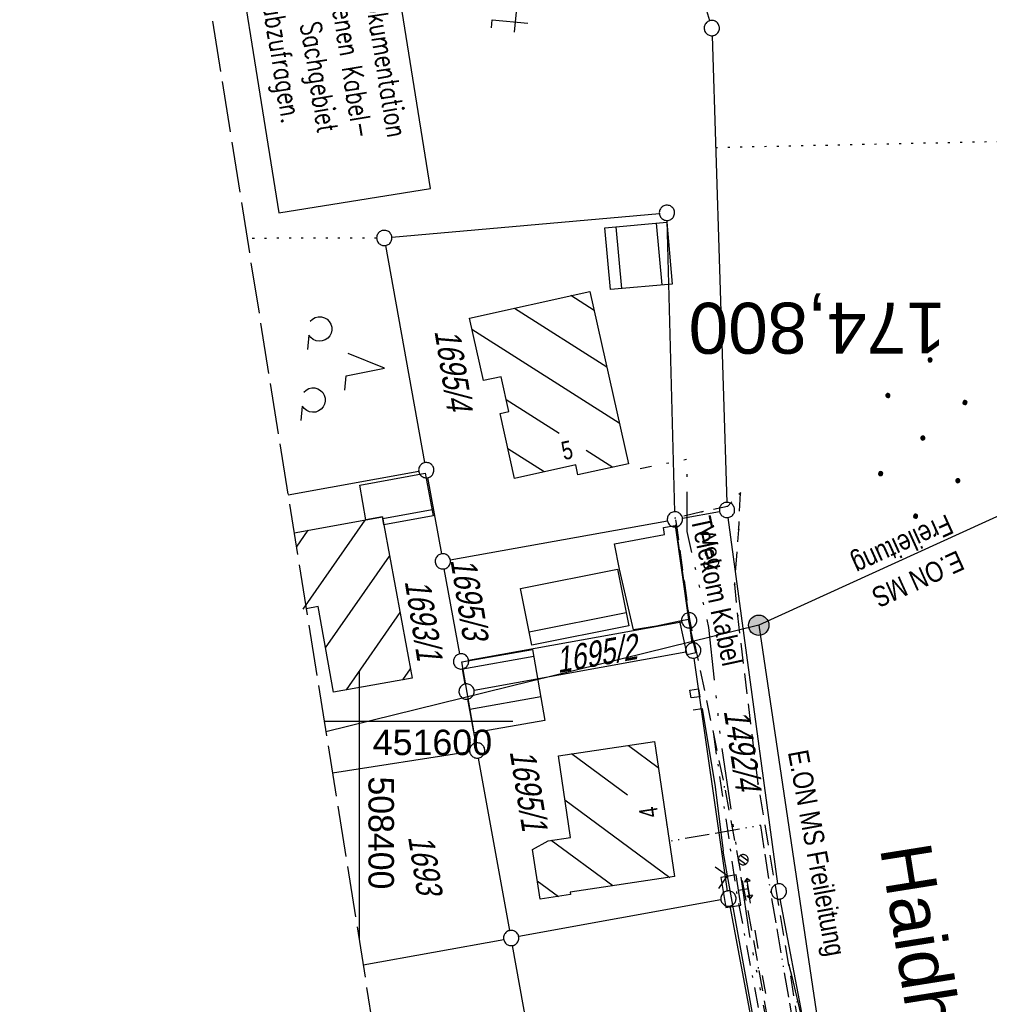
# Model space of a CAD drawing. Extents: x 508367 to 508796, y 450874 to 451832.
# Tile 21 of 37: x 508367 to 508462, y 451572 to 451669. Entities that reach past the tile are written whole.
import ezdxf
from ezdxf.enums import TextEntityAlignment as Align

# ---------------------------------------------------------------- set-up
doc = ezdxf.new("R2010")
doc.units = 0
doc.header["$LTSCALE"] = 10
doc.header["$MEASUREMENT"] = 0
for name, pattern in [('ACAD_ISO03W100', [30, 12, -18]), ('ACAD_ISO13W100', [36, 12, -3, 12, -3, 0, -3, 0, -3]), ('ACAD_ISO14W100', [25.5, 12, -3, 0.5, -3, 0.5, -3, 0.5, -3]), ('AUSGEZOGEN', [0]), ('LT00', [0]), ('LT08', [0.42, 0.2, -0.1, 0.02, -0.1]), ('LT11', [0.3, 0.2, -0.1]), ('LT14', [0.6, 0.5, -0.1]), ('LT17', [0.15, 0.1, -0.05]), ('PUNKTX2_STR', [0.6, 0.1, -0.5])]:
    doc.linetypes.add(name, pattern=pattern)
doc.layers.get('0').update_dxf_attribs({"linetype": 'LT00'})
for name, color, linetype in [('--EK_ST-93-1', 30, 'LT17'), ('BAB-KABEL_TEXT_KASTEN', 224, 'Continuous'), ('DFK_BEB_SCHR', 254, 'LT00'), ('DFK_BEBAUUNG', 250, 'LT00'), ('DFK_FLUR_NR', 250, 'LT00'), ('DFK_GZPKT', 250, 'LT00'), ('DFK_HAUSNR', 250, 'LT00'), ('DFK_KATASTER', 250, 'LT00'), ('DFK_NUTZUNG', 250, 'LT00'), ('DFK_NUTZUNGSGRENZE', 70, 'PUNKTX2_STR'), ('FELDWEG_TEXT', 250, 'Continuous'), ('GASLTG', 250, 'ACAD_ISO13W100'), ('ORTSNAMEN', 250, 'Continuous'), ('STROM_FREILTG', 80, 'STROMFREILEITUNG'), ('STROM_TEXT', 80, 'Continuous'), ('STROM_UNTER_BELEUCHTUNG', 80, 'LT08'), ('TELEKOM', 210, 'ACAD_ISO14W100'), ('TELEKOM_TEXT', 210, 'Continuous'), ('V121_BOESCH', 250, 'LT00'), ('V121_BOSCHUNG', 250, 'LT00'), ('V121_FELDWEG', 250, 'LT11'), ('V121_GEBAUDE', 250, 'LT00'), ('V121_H_BORD', 8, 'LT00'), ('V121_MAUER', 141, 'LT00'), ('V121_PARK_MS', 1, 'LT00'), ('V121_RASTER', 250, 'LT00'), ('V121_STROM', 80, 'LT00'), ('V121_W_HAUS', 130, 'LT00'), ('V121_ZAUN', 40, 'LT00'), ('WASSERLTG', 130, 'ACAD_ISO03W100')]:
    doc.layers.add(name, color=color, linetype=linetype)
doc.layers.add('-BLATT_121-RAND', color=7, linetype='LT14', plot=False)
doc.styles.add('Arial', font='ARIAL.TTF')
doc.styles.add('Beschrift', font='ARIAL.TTF')
doc.styles.add('ROMANS', font='romans.shx', dxfattribs={"width": 0.8})
doc.styles.get("Standard").update_dxf_attribs({"font": 'ARIAL.TTF'})
doc.styles.add('Strom', font='txt-alt.shx')
doc.styles.add('Versorgungsltg', font='ARIAL.TTF', dxfattribs={"width": 0.8, "height": 2})
doc.linetypes.add('STROMFREILEITUNG', pattern='A,12.7,-5.5,["xx",Strom,S=2.5,R=0,X=-2.6,Y=-0.85],-4.35', length=22.55)

# ---------------------------------------------------------------- blocks, each defined once
blk = doc.blocks.new('SYMB7010')
at = {"color": 0, "linetype": 'ByBlock'}
for points in [[(-0.031408, 0.499213), (-0.093728, 0.49134), (-0.15457, 0.475719), (-0.212975, 0.452595), (-0.268021, 0.422333), (-0.31884, 0.385411), (-0.36463, 0.342411), (-0.40467, 0.29401), (-0.438329, 0.240973), (-0.465074, 0.184136), (-0.484486, 0.124395), (-0.496256, 0.062692), (-0.5002, 0)], [(-0.5002, 0), (-0.496256, -0.062692), (-0.484486, -0.124395), (-0.465075, -0.184136), (-0.438329, -0.240973), (-0.404671, -0.29401), (-0.36463, -0.342411), (-0.31884, -0.385411), (-0.268021, -0.422333), (-0.212975, -0.452595), (-0.154571, -0.475719), (-0.093728, -0.49134), (-0.031408, -0.499213), (0.031408, -0.499213)], [(0.5002, 0), (0.496256, 0.062692), (0.484485, 0.124395), (0.465074, 0.184136), (0.438329, 0.240973), (0.40467, 0.29401), (0.36463, 0.342411), (0.31884, 0.385411), (0.268021, 0.422333), (0.212975, 0.452595), (0.15457, 0.475719), (0.093728, 0.49134), (0.031408, 0.499213), (-0.031408, 0.499213)], [(0.031408, -0.499213), (0.093728, -0.491341), (0.15457, -0.475719), (0.212975, -0.452595), (0.268021, -0.422333), (0.31884, -0.385411), (0.36463, -0.342411), (0.404671, -0.294011), (0.438329, -0.240974), (0.465075, -0.184136), (0.484486, -0.124395), (0.496256, -0.062692), (0.500201, 0)]]:
    blk.add_lwpolyline(points, dxfattribs=at)
blk = doc.blocks.new('SYMB7201')
at = {"color": 0, "linetype": 'ByBlock'}
for p, q in [((0, 0.385), (-0.11, 0.015)), ((-0.255, -0.385), (-0.115, -0.385)), ((0.445, -0.385), (0.585, -0.385))]:
    blk.add_line(p, q, dxfattribs=at)
for points in [[(0.25, 0.015), (0.11, 0.015), (0, 0.385)], [(-0.393816, -0.383308), (-0.416239, -0.362945), (-0.432849, -0.337617), (-0.442589, -0.308936), (-0.444836, -0.27873), (-0.439449, -0.248923), (-0.426769, -0.221415), (-0.407606, -0.197958), (-0.38318, -0.180047), (-0.355047, -0.168823), (-0.325, -0.165), (-0.294953, -0.168823), (-0.26682, -0.180047), (-0.242394, -0.197959), (-0.223231, -0.221415), (-0.210551, -0.248923), (-0.205164, -0.27873), (-0.207411, -0.308936), (-0.21715, -0.337617), (-0.233761, -0.362945), (-0.256184, -0.383308)], [(0.306185, -0.383308), (0.283761, -0.362945), (0.267151, -0.337617), (0.257411, -0.308936), (0.255164, -0.27873), (0.260552, -0.248923), (0.273231, -0.221415), (0.292394, -0.197958), (0.31682, -0.180047), (0.344953, -0.168823), (0.375, -0.165), (0.405047, -0.168823), (0.43318, -0.180047), (0.457606, -0.197959), (0.476769, -0.221415), (0.489449, -0.248923), (0.494836, -0.27873), (0.492589, -0.308936), (0.48285, -0.337617), (0.466239, -0.362945), (0.443816, -0.383308)]]:
    blk.add_lwpolyline(points, dxfattribs=at)
blk = doc.blocks.new('SYMB7260')
at = {"color": 0, "linetype": 'ByBlock'}
for p, q in [((0.1, 0.355), (-0.1, 0.355)), ((-0.7, 0.035), (-0.9, 0.035)), ((0.9, 0.035), (0.7, 0.035)), ((0.1, -0.245), (-0.1, -0.245))]:
    blk.add_line(p, q, dxfattribs=at)
for points in [[(0.08, 0.125), (0, 0.125), (0, 0.475)], [(-0.72, -0.195), (-0.8, -0.195), (-0.8, 0.155)], [(0.88, -0.195), (0.8, -0.195), (0.8, 0.155)], [(0.08, -0.475), (0, -0.475), (0, -0.125)]]:
    blk.add_lwpolyline(points, dxfattribs=at)
blk = doc.blocks.new('Ackerland7')
at = {"layer": 'DFK_NUTZUNG', "color": 0, "linetype": 'ByBlock'}
for p, q in [((-4, 3.928), (-4, 3.67)), ((-3.95, 3.628), (-3.95, 3.97)), ((-3.9, 3.99), (-3.9, 3.607)), ((-3.85, 3.601), (-3.85, 3.997)), ((-3.8, 3.99), (-3.8, 3.607)), ((-3.75, 3.628), (-3.75, 3.97)), ((-3.7, 3.928), (-3.7, 3.67)), ((3.7, 3.929), (3.7, 3.671)), ((3.75, 3.629), (3.75, 3.971)), ((3.8, 3.992), (3.8, 3.608)), ((3.85, 3.602), (3.85, 3.998)), ((3.9, 3.992), (3.9, 3.608)), ((3.95, 3.629), (3.95, 3.971)), ((4, 3.929), (4, 3.671)), ((-3.65, 3.798), (-3.65, 3.8)), ((4.05, 3.799), (4.05, 3.801)), ((-7.85, 0.129), (-7.85, -0.129)), ((-7.8, -0.171), (-7.8, 0.171)), ((-7.75, 0.192), (-7.75, -0.192)), ((-7.7, -0.198), (-7.7, 0.198)), ((-7.65, 0.192), (-7.65, -0.192)), ((-7.6, -0.171), (-7.6, 0.171)), ((-7.55, 0.129), (-7.55, -0.129)), ((-7.5, -0.001), (-7.5, 0.001)), ((-0.15, 0.129), (-0.15, -0.129)), ((-0.1, -0.171), (-0.1, 0.171)), ((-0.05, 0.192), (-0.05, -0.192)), ((0, -0.198), (0, 0.198)), ((0.05, 0.192), (0.05, -0.192)), ((0.1, -0.171), (0.1, 0.171)), ((0.15, 0.129), (0.15, -0.129)), ((0.2, -0.001), (0.2, 0.001)), ((7.55, 0.129), (7.55, -0.129)), ((7.6, -0.171), (7.6, 0.171)), ((7.65, 0.192), (7.65, -0.192)), ((7.7, -0.198), (7.7, 0.198)), ((7.75, 0.192), (7.75, -0.192)), ((7.8, -0.171), (7.8, 0.171)), ((7.85, 0.129), (7.85, -0.129)), ((7.9, -0.001), (7.9, 0.001)), ((-4, -3.671), (-4, -3.929)), ((-3.95, -3.971), (-3.95, -3.629)), ((-3.9, -3.608), (-3.9, -3.992)), ((-3.85, -3.998), (-3.85, -3.602)), ((-3.8, -3.608), (-3.8, -3.992)), ((-3.75, -3.971), (-3.75, -3.629)), ((-3.7, -3.671), (-3.7, -3.929)), ((-3.65, -3.801), (-3.65, -3.799)), ((3.7, -3.671), (3.7, -3.929)), ((3.75, -3.971), (3.75, -3.629)), ((3.8, -3.608), (3.8, -3.992)), ((3.85, -3.998), (3.85, -3.602)), ((3.9, -3.608), (3.9, -3.992)), ((3.95, -3.971), (3.95, -3.629)), ((4, -3.671), (4, -3.929)), ((4.05, -3.801), (4.05, -3.799))]:
    blk.add_line(p, q, dxfattribs=at)
for points in [[(-3.65, 3.799), (-3.67, 3.886), (-3.725, 3.955), (-3.805, 3.994), (-3.894, 3.994), (-3.975, 3.955), (-4.03, 3.886), (-4.05, 3.799), (-4.03, 3.712), (-3.975, 3.642), (-3.894, 3.604), (-3.805, 3.604), (-3.725, 3.642), (-3.67, 3.712), (-3.65, 3.799)], [(4.05, 3.8), (4.03, 3.887), (3.975, 3.956), (3.894, 3.995), (3.805, 3.995), (3.725, 3.956), (3.67, 3.887), (3.65, 3.8), (3.67, 3.713), (3.725, 3.644), (3.805, 3.605), (3.894, 3.605), (3.975, 3.644), (4.03, 3.713), (4.05, 3.8)], [(-7.5, 0), (-7.52, 0.087), (-7.575, 0.156), (-7.655, 0.195), (-7.744, 0.195), (-7.825, 0.156), (-7.88, 0.087), (-7.9, 0)], [(0.2, 0), (0.18, 0.087), (0.125, 0.156), (0.045, 0.195), (-0.044, 0.195), (-0.125, 0.156), (-0.18, 0.087), (-0.2, 0)], [(-0.2, 0), (-0.18, -0.087), (-0.125, -0.156), (-0.044, -0.195), (0.045, -0.195), (0.125, -0.156), (0.18, -0.087), (0.2, 0)], [(7.9, 0), (7.88, 0.087), (7.825, 0.156), (7.744, 0.195), (7.655, 0.195), (7.575, 0.156), (7.52, 0.087), (7.5, 0)], [(7.5, 0), (7.52, -0.087), (7.575, -0.156), (7.655, -0.195), (7.744, -0.195), (7.825, -0.156), (7.88, -0.087), (7.9, 0)], [(-7.9, 0), (-7.88, -0.087), (-7.825, -0.156), (-7.744, -0.195), (-7.655, -0.195), (-7.575, -0.156), (-7.52, -0.087), (-7.5, 0)], [(-3.65, -3.8), (-3.67, -3.713), (-3.725, -3.644), (-3.805, -3.605), (-3.894, -3.605), (-3.975, -3.644), (-4.03, -3.713), (-4.05, -3.8), (-4.03, -3.887), (-3.975, -3.956), (-3.894, -3.995), (-3.805, -3.995), (-3.725, -3.956), (-3.67, -3.887), (-3.65, -3.8)], [(4.05, -3.8), (4.03, -3.713), (3.975, -3.644), (3.894, -3.605), (3.805, -3.605), (3.725, -3.644), (3.67, -3.713), (3.65, -3.8), (3.67, -3.887), (3.725, -3.956), (3.805, -3.995), (3.894, -3.995), (3.975, -3.956), (4.03, -3.887), (4.05, -3.8)]]:
    blk.add_lwpolyline(points, dxfattribs=at)
blk = doc.blocks.new('SYMB1120')
at = {"color": 0, "linetype": 'ByBlock'}
for p, q in [((-0.465, -0.183), (0.183, 0.465)), ((-0.183, -0.465), (0.465, 0.183))]:
    blk.add_line(p, q, dxfattribs=at)
for points in [[(-0.031395, 0.499013), (-0.093691, 0.491144), (-0.154509, 0.475528), (-0.21289, 0.452414), (-0.267913, 0.422164), (-0.318712, 0.385257), (-0.364484, 0.342274), (-0.404509, 0.293893), (-0.438154, 0.240877), (-0.464888, 0.184062), (-0.484292, 0.124345), (-0.496058, 0.062667), (-0.5, 0)], [(-0.5, 0), (-0.496058, -0.062667), (-0.484292, -0.124345), (-0.464888, -0.184062), (-0.438154, -0.240877), (-0.404509, -0.293893), (-0.364485, -0.342274), (-0.318712, -0.385257), (-0.267914, -0.422164), (-0.21289, -0.452414), (-0.154509, -0.475529), (-0.093691, -0.491144), (-0.031395, -0.499014), (0.031395, -0.499014)], [(0.5, 0), (0.496057, 0.062667), (0.484292, 0.124345), (0.464888, 0.184062), (0.438153, 0.240877), (0.404509, 0.293893), (0.364484, 0.342274), (0.318712, 0.385257), (0.267913, 0.422164), (0.21289, 0.452414), (0.154509, 0.475528), (0.093691, 0.491144), (0.031395, 0.499013), (-0.031395, 0.499013)], [(0.031395, -0.499014), (0.093691, -0.491144), (0.154509, -0.475529), (0.21289, -0.452414), (0.267914, -0.422164), (0.318712, -0.385257), (0.364485, -0.342274), (0.404509, -0.293893), (0.438154, -0.240877), (0.464889, -0.184062), (0.484292, -0.124345), (0.496058, -0.062667), (0.5, 0)]]:
    blk.add_lwpolyline(points, dxfattribs=at)
blk = doc.blocks.new('SYMB0011')
at = {"color": 0, "linetype": 'ByBlock'}
for p, q in [((0.5, 0), (-0.5, 0)), ((0, 0.5), (0, -0.5))]:
    blk.add_line(p, q, dxfattribs=at)
blk = doc.blocks.new('SYMB0024')
at = {"color": 0, "linetype": 'ByBlock'}
for p, q in [((-0.5, 0.5), (0, 0)), ((0, 0), (0.5, 0.5))]:
    blk.add_line(p, q, dxfattribs=at)
blk = doc.blocks.new('SYMB0702')
at = {"color": 0, "linetype": 'ByBlock'}
for p, q in [((0.071716, 0.203284), (0.071716, 0.146716)), ((0.1, 0.175), (-0.1, 0.175)), ((0, 0.075), (0, 0.175))]:
    blk.add_line(p, q, dxfattribs=at)
for points in [[(-0.071716, 0.203284), (-0.1, 0.175), (-0.071716, 0.146716), (-0.071716, 0.203284)], [(0.071716, 0.203284), (0.1, 0.175), (0.071716, 0.146716)], [(0.15, 0.075), (-0.15, 0.075), (-0.15, -0.075), (0.15, -0.075), (0.15, 0.075)]]:
    blk.add_lwpolyline(points, dxfattribs=at)

msp = doc.modelspace()

# ---------------------------------------------------------------- hatches: boundary and pattern name
at = {"layer": 'STROM_TEXT'}
h = msp.add_hatch(color=256, dxfattribs=at)
edge = h.paths.add_edge_path()
edge.add_arc((508439.216, 451609.459), 1, 0, 360)

# ---------------------------------------------------------------- linework, layer by layer
at = {"layer": '-BLATT_121-RAND'}
msp.add_lwpolyline([(508366.709, 451787.228), (508512.473, 450873.785), (508795.887, 450919.011), (508650.123, 451832.454), (508366.709, 451787.228)], dxfattribs=at)
at = {"layer": 'BAB-KABEL_TEXT_KASTEN', "linetype": 'AUSGEZOGEN'}
msp.add_lwpolyline([(508386.287, 451686.536), (508392.127, 451649.936), (508406.997, 451652.309), (508401.157, 451688.909)], close=True, dxfattribs=at)
at = {"layer": 'DFK_BEB_SCHR'}
for p, q in [((508425.206, 451648.562), (508425.746, 451642.503)), ((508429.73, 451642.852), (508429.19, 451648.911)), ((508423.059, 451640.35), (508420.777, 451641.802)), ((508415.265, 451640.569), (508424.297, 451634.821)), ((508425.536, 451629.291), (508411.083, 451638.489)), ((508414.448, 451631.607), (508419.627, 451628.312)), ((508418.17, 451624.499), (508414.613, 451626.762)), ((508422.269, 451626.631), (508424.894, 451624.961)), ((508407.166, 451620.774), (508402.337, 451619.89)), ((508400.58, 451619.774), (508394.487, 451611.021)), ((508393.855, 451617.114), (508395.01, 451618.774)), ((508396.721, 451607.228), (508403.003, 451616.253)), ((508404.019, 451610.713), (508398.735, 451603.12)), ((508416.678, 451608.821), (508426.198, 451610.721)), ((508417.142, 451606.395), (508410.192, 451605.165)), ((508404.304, 451604.118), (508405.036, 451605.171)), ((508410.883, 451601.225), (508417.832, 451602.454)), ((508426.334, 451592.771), (508420.847, 451596.832)), ((508426.44, 451597.669), (508429.36, 451595.508)), ((508420.193, 451592.342), (508430.491, 451584.72)), ((508430.196, 451589.914), (508430.175, 451589.928)), ((508424.894, 451583.884), (508418.857, 451588.353)), ((508417.492, 451584.388), (508419.561, 451582.856))]:
    msp.add_line(p, q, dxfattribs=at)
at = {"layer": 'DFK_BEBAUUNG'}
for points in [[(508430.19, 451648.999), (508430.73, 451642.94), (508424.66, 451642.409), (508424.13, 451648.47), (508430.19, 451648.999)], [(508415.26, 451623.849), (508413.84, 451630.239), (508414.71, 451630.429), (508413.95, 451633.848), (508412.2, 451633.459), (508410.84, 451639.579), (508422.64, 451642.219), (508426.43, 451625.298), (508421.48, 451624.209), (508421.26, 451625.189), (508415.26, 451623.849)], [(508402.3, 451620.088), (508400.66, 451619.788), (508400.07, 451623.199), (508406.5, 451624.38), (508407.27, 451620.208), (508402.44, 451619.319), (508402.3, 451620.088)], [(508393.63, 451618.526), (508400.66, 451619.788), (508402.3, 451620.088), (508402.44, 451619.319), (508405.2, 451604.28)], [(508415.83, 451613.059), (508425.35, 451614.96), (508426.461, 451609.41), (508416.94, 451607.51), (508415.83, 451613.059)], [(508405.2, 451604.28), (508397.5, 451602.899), (508395.99, 451611.289), (508394.818, 451611.079)], [(508410.07, 451605.859), (508417.02, 451607.089), (508418.24, 451600.119), (508411.29, 451598.899), (508410.07, 451605.859)], [(508428.98, 451598.049), (508430.96, 451584.789), (508420.7, 451583.259), (508420.74, 451583.03), (508417.76, 451582.59), (508417.03, 451587.47), (508418.56, 451588.309), (508420.74, 451588.63), (508419.56, 451596.639), (508428.98, 451598.049)]]:
    msp.add_lwpolyline(points, dxfattribs=at)
at = {"layer": 'DFK_KATASTER'}
for p, q in [((508434.402, 451668.779), (508412.048, 451746.258)), ((508434.634, 451667.31), (508436.077, 451621.518)), ((508403.227, 451647.525), (508429.463, 451649.864)), ((508430.971, 451620.599), (508430.23, 451649.179)), ((508406.467, 451625.417), (508402.614, 451646.721)), ((508405.862, 451624.546), (508393.039, 451622.226)), ((508406.734, 451623.941), (508408.087, 451616.468)), ((508431.729, 451619.982), (508435.362, 451620.636)), ((508441.089, 451584.082), (508436.202, 451620.026)), ((508408.958, 451615.863), (508430.252, 451619.716)), ((508431.095, 451619.106), (508432.285, 451610.682)), ((508409.876, 451606.647), (508408.355, 451614.991)), ((508410.749, 451606.043), (508431.652, 451609.805)), ((508432.69, 451607.722), (508432.491, 451609.195)), ((508411.288, 451603.083), (508432.052, 451606.846)), ((508436.135, 451583.381), (508432.896, 451606.236)), ((508410.416, 451603.687), (508410.145, 451605.17)), ((508411.458, 451597.908), (508410.683, 451602.211)), ((508410.849, 451597.053), (508397.391, 451594.955)), ((508414.796, 451579.506), (508411.724, 451596.432)), ((508435.503, 451582.505), (508415.668, 451578.904)), ((508455.121, 451509.536), (508441.329, 451582.602)), ((508436.38, 451581.902), (508443.291, 451545.356)), ((508400.394, 451576.135), (508414.192, 451578.635)), ((508421.979, 451539.248), (508415.062, 451578.031))]:
    msp.add_line(p, q, dxfattribs=at)
at = {"layer": 'DFK_NUTZUNGSGRENZE', "ltscale": 0.2}
for p, q in [((508434.98, 451656.349), (508474.451, 451657.183)), ((508401.73, 451647.457), (508389.019, 451647.418))]:
    msp.add_line(p, q, dxfattribs=at)
at = {"layer": 'GASLTG', "ltscale": 0.02, "flags": 128}
msp.add_lwpolyline([(508450.382, 451526.3), (508449.559, 451531.79), (508446.864, 451545.655), (508446.721, 451546.362), (508440.37, 451583.432), (508439.425, 451589.818), (508430.444, 451588.246)], dxfattribs=at)
at = {"layer": 'STROM_FREILTG', "ltscale": 0.05, "flags": 128}
for points in [[(508664.623, 451741.589), (508644.113, 451726.477), (508557.091, 451663.197), (508439.216, 451609.459), (508396.747, 451598.99)], [(508439.216, 451609.459), (508457.433, 451486.803), (508459.953, 451406.035), (508461.128, 451229.792), (508461.809, 451191.274)]]:
    msp.add_lwpolyline(points, dxfattribs=at)
at = {"layer": 'STROM_TEXT'}
msp.add_circle((508439.216, 451609.459), 1, dxfattribs=at)
at = {"layer": 'STROM_UNTER_BELEUCHTUNG', "flags": 128}
msp.add_lwpolyline([(508434.764, 451598.783), (508437.04, 451583.221), (508437.902, 451578.663), (508439.931, 451567.819), (508444.301, 451544.717), (508447.564, 451527.313), (508451.043, 451508.763)], dxfattribs=at)
at = {"layer": 'TELEKOM', "ltscale": 0.05, "flags": 128}
msp.add_lwpolyline([(508417.313, 451470.111), (508418.333, 451471.242), (508424.538, 451478.177), (508429.523, 451481.532), (508433.443, 451483.571), (508440.839, 451487.071), (508447.376, 451491.354), (508450.182, 451494.166), (508451.896, 451499.304), (508452.11, 451501.98), (508452.441, 451503.076), (508449.119, 451521.381), (508445.369, 451543.49), (508438.296, 451579.182), (508435.51, 451598.101), (508434.33, 451609.235), (508432.187, 451618.655), (508432.187, 451625.72), (508427.587, 451624.806)], dxfattribs=at)
at = {"layer": 'V121_BOESCH'}
msp.add_lwpolyline([(508442.176, 451576.117), (508442.489, 451574.858), (508442.799, 451573.599), (508443.099, 451572.338), (508443.387, 451571.074)], dxfattribs=at)
at = {"layer": 'V121_BOSCHUNG'}
for p, q in [((508442.475, 451574.915), (508442.378, 451574.891)), ((508443.059, 451572.507), (508442.92, 451572.476))]:
    msp.add_line(p, q, dxfattribs=at)
at = {"layer": 'V121_FELDWEG', "flags": 128}
msp.add_lwpolyline([(508454.105, 451508.101), (508453.508, 451511.09), (508450.852, 451524.545), (508448.135, 451541.444), (508445.112, 451558.293), (508442.176, 451576.117), (508439.148, 451593.945), (508437.172, 451610.382), (508436.86, 451613.447), (508437.251, 451618.834), (508437.423, 451622.43), (508436.149, 451621.121), (508433.642, 451620.576), (508431.04, 451619.958), (508431.132, 451619.258), (508432.422, 451610.037), (508435.855, 451593.6), (508439.189, 451575.835), (508442.369, 451557.675), (508443.583, 451549.192), (508443.566, 451546.958), (508443.436, 451544.648), (508444.208, 451540.604), (508444.258, 451540.26), (508444.28, 451540.128), (508445.704, 451532.536)], dxfattribs=at)
at = {"layer": 'V121_GEBAUDE'}
msp.add_line((508426.913, 451609.006), (508425.547, 451614.951), dxfattribs=at)
at = {"layer": 'V121_H_BORD'}
msp.add_lwpolyline([(508431.132, 451619.258), (508431.011, 451619.238), (508432.33, 451610.018), (508432.422, 451610.037)], dxfattribs=at)
at = {"layer": 'V121_MAUER'}
msp.add_line((508432.209, 451606.597), (508431.477, 451609.844), dxfattribs=at)
for points in [[(508432.209, 451606.597), (508433.043, 451606.776), (508432.657, 451608.549), (508432.33, 451610.018), (508431.477, 451609.844)], [(508432.463, 451603.097), (508433.32, 451603.224), (508433.448, 451602.436), (508432.581, 451602.329), (508432.463, 451603.097)], [(508432.797, 451601.151), (508433.654, 451601.299), (508434.95, 451593.588), (508435.713, 451587.283)]]:
    msp.add_lwpolyline(points, dxfattribs=at)
at = {"layer": 'V121_PARK_MS'}
msp.add_lwpolyline([(508425.547, 451614.951), (508425.062, 451617.435), (508429.974, 451618.379), (508429.865, 451619.042), (508431.011, 451619.238)], dxfattribs=at)
at = {"layer": 'V121_RASTER'}
for p, q in [((508399.999, 451605.001), (508399.999, 451578.615)), ((508415.086, 451600.001), (508396.586, 451600.001))]:
    msp.add_line(p, q, dxfattribs=at)
at = {"layer": 'V121_ZAUN'}
for p, q in [((508436.153, 451584.863), (508435.713, 451587.283)), ((508438.837, 451570.105), (508436.153, 451584.863))]:
    msp.add_line(p, q, dxfattribs=at)
msp.add_lwpolyline([(508431.477, 451609.844), (508429.185, 451609.375), (508426.913, 451609.006)], dxfattribs=at)
at = {"layer": 'WASSERLTG', "ltscale": 0.015, "flags": 128}
msp.add_lwpolyline([(508454.36, 451498.239), (508448.187, 451523.964), (508437.696, 451586.418)], dxfattribs=at)

# ---------------------------------------------------------------- block references
at = {"layer": 'DFK_GZPKT', "xscale": 1.500000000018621, "yscale": 1.5, "zscale": 1.5, "rotation": 264.7377099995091}
for p in [(508434.61, 451668.058), (508430.21, 451649.929), (508402.48, 451647.459), (508406.6, 451624.679), (508436.1, 451620.769), (508430.99, 451619.85), (508408.22, 451615.728), (508432.39, 451609.939), (508432.79, 451606.979), (508410.01, 451605.91), (508410.55, 451602.949), (508411.59, 451597.17), (508436.24, 451582.639), (508441.19, 451583.339), (508414.93, 451578.769)]:
    msp.add_blockref('SYMB7010', p, dxfattribs=at)
at = {"layer": 'DFK_NUTZUNG', "xscale": 10.00000000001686, "yscale": 10, "zscale": 10, "rotation": 264.7377100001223}
for name, p in [('SYMB7260', (508415.736, 451676.66)), ('SYMB7201', (508398.674, 451635.027))]:
    msp.add_blockref(name, p, dxfattribs=at)
at = {"layer": 'DFK_NUTZUNG', "rotation": 264.7376999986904}
msp.add_blockref('Ackerland7', (508455.315, 451627.825), dxfattribs=at)
at = {"layer": 'V121_FELDWEG', "xscale": 0.1, "yscale": 0.1, "zscale": 0.1, "rotation": 279.0666}
for p in [(508437.423, 451622.43), (508436.149, 451621.121), (508431.04, 451619.958), (508433.642, 451620.576), (508431.132, 451619.258), (508437.251, 451618.834), (508436.86, 451613.447), (508437.172, 451610.382), (508432.422, 451610.037), (508439.148, 451593.945), (508435.855, 451593.6), (508439.189, 451575.835), (508442.176, 451576.117)]:
    msp.add_blockref('SYMB0011', p, dxfattribs=at)
at = {"layer": 'V121_STROM', "xscale": 10, "yscale": 10, "zscale": 10, "rotation": 279.0666}
msp.add_blockref('SYMB0702', (508436.488, 451583.353), dxfattribs=at)
at = {"layer": 'V121_W_HAUS', "rotation": 279.0666}
msp.add_blockref('SYMB1120', (508437.688, 451586.453), dxfattribs=at)
at = {"layer": 'V121_ZAUN', "xscale": 2.1, "yscale": 2.1, "zscale": 2.1, "rotation": 100.30817}
msp.add_blockref('SYMB0024', (508436.153, 451584.863), dxfattribs=at)

# ---------------------------------------------------------------- texts
at = {"layer": '--EK_ST-93-1', "style": 'Beschrift'}
msp.add_text('174,800', height=5, rotation=-179.93205, dxfattribs=at).set_placement((508457.58, 451638.629), align=Align.MIDDLE_LEFT)
at = {"layer": 'BAB-KABEL_TEXT_KASTEN', "insert": (508400.071, 451686.983), "char_height": 2, "width": 33.74377, "attachment_point": 1, "rotation": 279.0666, "style": 'ROMANS'}
msp.add_mtext('{\\W0.75;Die komplette Dokumentation der autobahneigenen Kabel-\\Panlagen sind im Sachgebiet Elektrotechnik abzufragen.}', dxfattribs=at)
at = {"layer": 'DFK_FLUR_NR', "oblique": 13.754, "width": 0.75}
for s, rotation, p in [('1695/4', 279.0666, (508407.395, 451638.323)), ('1695/3', 279.0666, (508408.958, 451615.863)), ('1693/1', 279.0666, (508404.472, 451613.769)), ('1695/2', 10.0692, (508419.522, 451604.762)), ('1492/4', 278.73722, (508435.774, 451601.047)), ('1695/1', 279.0666, (508414.771, 451597.066)), ('1693', 279.0666, (508404.799, 451588.695))]:
    msp.add_text(s, height=2.5, rotation=rotation, dxfattribs=at).set_placement(p)
at = {"layer": 'DFK_HAUSNR', "width": 0.75}
for s, rotation, p in [('5', 12.59095, (508420.09, 451625.649)), ('4', -261.50595, (508429.37, 451590.719))]:
    msp.add_text(s, height=1.8, rotation=rotation, dxfattribs=at).set_placement(p)
at = {"layer": 'FELDWEG_TEXT', "insert": (508432.905, 451618.87), "char_height": 1.5, "attachment_point": 7, "rotation": 283.49388, "style": 'Beschrift'}
msp.add_mtext('Weg', dxfattribs=at)
at = {"layer": 'ORTSNAMEN', "insert": (508456.03, 451588.397), "char_height": 5, "attachment_point": 1, "rotation": 279.0666, "style": 'Arial'}
msp.add_mtext('Haidhof', dxfattribs=at)
at = {"layer": 'STROM_TEXT', "char_height": 2, "attachment_point": 5, "line_spacing_factor": 1.1, "style": 'Versorgungsltg'}
for s, insert, rotation in [('E.ON MS \\PFreileitung', (508453.965, 451615.933), 204.42011), ('E.ON MS Freileitung', (508444.625, 451587.057), 280.5399)]:
    msp.add_mtext(s, dxfattribs=dict(at, insert=insert, rotation=rotation))
at = {"layer": 'TELEKOM_TEXT', "style": 'Versorgungsltg', "width": 0.8}
msp.add_text('Telekom Kabel', height=2, rotation=282.17364, dxfattribs=at).set_placement((508434.104, 451612.608), align=Align.CENTER)
at = {"layer": 'V121_RASTER'}
for s, rotation, width, p in [(' 451600', -0.00074, 1.006, (508400.363, 451596.712)), (' 508400', -90.00075, 0.951, (508400.927, 451595.544))]:
    msp.add_text(s, height=2.5, rotation=rotation, dxfattribs=dict(at, width=width)).set_placement(p)

doc.saveas('drawing.dxf')
